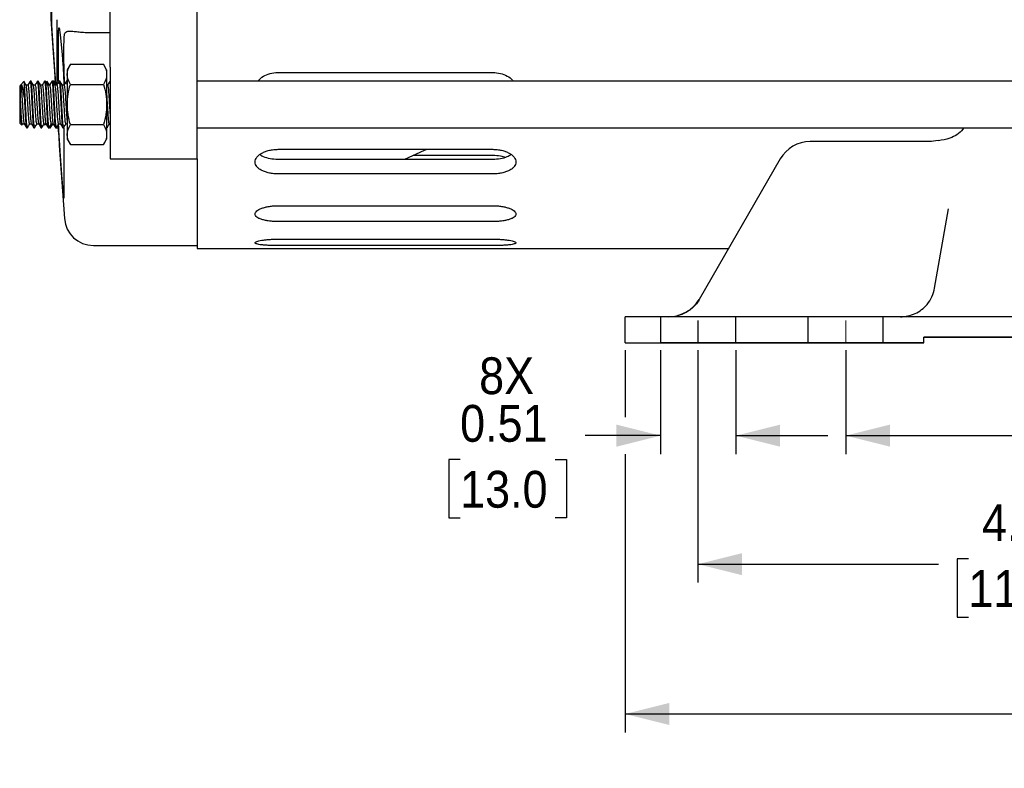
# Model space of a CAD drawing. Header units: inches. Extents: x 0.7 to 44, y 0 to 25.
# Tile 1 of 16: x 8.1 to 14.7, y 10.6 to 15.7. Entities that reach past the tile are written whole.
import ezdxf

# ---------------------------------------------------------------- set-up
doc = ezdxf.new("R2010")
doc.units = ezdxf.units.IN
doc.header["$MEASUREMENT"] = 0
for name, pattern in [('SLD-Center', [1.45, 0.7, -0.25, 0.25, -0.25]), ('SLD-Dashed', [0.45, 0.3, -0.15]), ('SLD-Solid', [0])]:
    doc.linetypes.add(name, pattern=pattern)
doc.layers.add('CENTER', color=40, linetype='SLD-Center')
doc.layers.add('HIDDEN', color=102, linetype='SLD-Dashed')
doc.layers.add('DIMENSIONS', color=140, linetype='SLD-Solid', lineweight=25)
doc.layers.add('SLD-0', color=7, linetype='SLD-Solid', lineweight=25)
doc.styles.add('SLDTEXTSTYLE0', font='GOTHIC.TTF', dxfattribs={"width": 0.913})
doc.dimstyles.new('SLDDIMSTYLE1', dxfattribs={"dimtxt": 0.25, "dimasz": 0.3, "dimexe": 0, "dimexo": 0.0625, "dimgap": 0.0625, "dimtad": 0, "dimtih": 1, "dimtoh": 1, "dimrnd": 1e-09, "dimzin": 4, "dimdsep": 46, "dimtxsty": 'SLDTEXTSTYLE0', "dimsah": 1, "dimcen": 0.09, "dimadec": 0, "dimazin": 1, "dimtfac": 1, "dimtofl": 0, "dimtmove": 0, "dimatfit": 3, "dimfxl": 0, "dimfrac": 2, "dimtolj": 1, "dimtzin": 12, "dimarcsym": 0})
doc.dimstyles.new('SLDDIMSTYLE2', dxfattribs={"dimtxt": 0.25, "dimasz": 0.3, "dimexe": 0, "dimexo": 0.0625, "dimgap": 0.0625, "dimtad": 0, "dimtih": 1, "dimtoh": 1, "dimrnd": 1e-09, "dimdsep": 46, "dimtxsty": 'SLDTEXTSTYLE0', "dimsah": 1, "dimcen": 0.09, "dimadec": 0, "dimazin": 2, "dimtfac": 1, "dimtmove": 0, "dimatfit": 0, "dimfxl": 0, "dimfrac": 2, "dimtolj": 1, "dimtzin": 12, "dimarcsym": 0})

# ---------------------------------------------------------------- blocks, each defined once
blk = doc.blocks.new('_D_1')
at = {"layer": 'DIMENSIONS'}
for p, q in [((13.6637, 13.4427), (13.6637, 12.7377)), ((18.1643, 13.4427), (18.1643, 12.7377)), ((13.6637, 12.8627), (15.2953, 12.8627)), ((15.4984, 12.8995), (15.4222, 12.8995)), ((15.4222, 12.8995), (15.4222, 12.5027)), ((16.3296, 12.8995), (16.4058, 12.8995)), ((16.4058, 12.8995), (16.4058, 12.5027)), ((18.1643, 12.8627), (16.5327, 12.8627)), ((15.4222, 12.5027), (15.4984, 12.5027)), ((16.4058, 12.5027), (16.3296, 12.5027))]:
    blk.add_line(p, q, dxfattribs=at)
for points in [[(13.6637, 12.8627), (13.9637, 12.7877), (13.9637, 12.9377)], [(18.1643, 12.8627), (17.8643, 12.9377), (17.8643, 12.7877)]]:
    blk.add_solid(points, dxfattribs=at)
at = {"layer": 'DIMENSIONS', "char_height": 0.25, "attachment_point": 1, "style": 'SLDTEXTSTYLE0'}
for s, insert in [('4.50', (15.5907, 13.2697)), ('114.3', (15.4984, 12.822))]:
    blk.add_mtext(s, dxfattribs=dict(at, insert=insert))
blk = doc.blocks.new('_D_2')
at = {"layer": 'DIMENSIONS'}
for p, q in [((12.6598, 13.4427), (12.6598, 11.8653)), ((17.1637, 13.4427), (17.1637, 12.9877)), ((17.1637, 12.7377), (17.1637, 11.8653)), ((12.6598, 11.9903), (14.293, 11.9903)), ((14.4961, 12.0271), (14.4199, 12.0271)), ((14.4199, 12.0271), (14.4199, 11.6302)), ((15.3274, 12.0271), (15.4035, 12.0271)), ((15.4035, 12.0271), (15.4035, 11.6302)), ((17.1637, 11.9903), (15.5304, 11.9903)), ((14.4199, 11.6302), (14.4961, 11.6302)), ((15.4035, 11.6302), (15.3274, 11.6302))]:
    blk.add_line(p, q, dxfattribs=at)
for points in [[(12.6598, 11.9903), (12.9598, 11.9153), (12.9598, 12.0653)], [(17.1637, 11.9903), (16.8637, 12.0653), (16.8637, 11.9153)]]:
    blk.add_solid(points, dxfattribs=at)
at = {"layer": 'DIMENSIONS', "char_height": 0.25, "attachment_point": 1, "style": 'SLDTEXTSTYLE0'}
for s, insert in [('4.50', (14.5885, 12.3972)), ('114.4', (14.4961, 11.9495))]:
    blk.add_mtext(s, dxfattribs=dict(at, insert=insert))
blk = doc.blocks.new('_D_3')
at = {"layer": 'DIMENSIONS'}
for p, q in [((12.4058, 13.4427), (12.4058, 12.7377)), ((12.9176, 13.4427), (12.9176, 12.7377)), ((12.4058, 12.8627), (11.8938, 12.8627)), ((12.9176, 12.8627), (13.5426, 12.8627)), ((11.0442, 12.7011), (10.9681, 12.7011)), ((10.9681, 12.7011), (10.9681, 12.3042)), ((11.6908, 12.7011), (11.7669, 12.7011)), ((11.7669, 12.7011), (11.7669, 12.3042)), ((10.9681, 12.3042), (11.0442, 12.3042)), ((11.7669, 12.3042), (11.6908, 12.3042))]:
    blk.add_line(p, q, dxfattribs=at)
for points in [[(12.4058, 12.8627), (12.1058, 12.9377), (12.1058, 12.7877)], [(12.9176, 12.8627), (13.2176, 12.7877), (13.2176, 12.9377)]]:
    blk.add_solid(points, dxfattribs=at)
at = {"layer": 'DIMENSIONS', "char_height": 0.25, "attachment_point": 1, "style": 'SLDTEXTSTYLE0'}
for s, insert in [('8X', (11.1736, 13.3945)), ('0.51', (11.0442, 13.0712)), ('13.0', (11.0442, 12.6236))]:
    blk.add_mtext(s, dxfattribs=dict(at, insert=insert))
blk = doc.blocks.new('_D_9')
at = {"layer": 'DIMENSIONS'}
for p, q in [((12.1657, 13.4427), (12.1657, 12.9877)), ((18.6617, 13.4427), (18.6617, 12.9877)), ((12.1657, 12.7377), (12.1657, 10.848)), ((18.6617, 12.7377), (18.6617, 10.848)), ((12.1657, 10.973), (14.795, 10.973)), ((14.9981, 11.0098), (14.9219, 11.0098)), ((14.9219, 11.0098), (14.9219, 10.6129)), ((15.8293, 11.0098), (15.9055, 11.0098)), ((15.9055, 11.0098), (15.9055, 10.6129)), ((18.6617, 10.973), (16.0324, 10.973)), ((14.9219, 10.6129), (14.9981, 10.6129)), ((15.9055, 10.6129), (15.8293, 10.6129))]:
    blk.add_line(p, q, dxfattribs=at)
for points in [[(12.1657, 10.973), (12.4657, 10.898), (12.4657, 11.048)], [(18.6617, 10.973), (18.3617, 11.048), (18.3617, 10.898)]]:
    blk.add_solid(points, dxfattribs=at)
at = {"layer": 'DIMENSIONS', "char_height": 0.25, "attachment_point": 1, "style": 'SLDTEXTSTYLE0'}
for s, insert in [('6.50', (15.0904, 11.3799)), ('165.0', (14.9981, 10.9322))]:
    blk.add_mtext(s, dxfattribs=dict(at, insert=insert))

msp = doc.modelspace()

# ---------------------------------------------------------------- linework, layer by layer
for p, q in [((8.2721, 15.6665), (8.2721, 16.0622)), ((8.6676, 15.3648), (8.6676, 15.8968)), ((9.2582, 15.3648), (9.2582, 15.7803)), ((8.3067, 15.6869), (8.3067, 15.2422)), ((8.3178, 15.2676), (8.3178, 15.5977)), ((8.3278, 15.5875), (8.3416, 15.4478)), ((8.5536, 15.5993), (8.6676, 15.5993)), ((8.2947, 15.3097), (8.2823, 15.485)), ((8.3974, 15.3841), (8.3763, 15.3475)), ((8.3974, 15.3841), (8.6229, 15.3841)), ((8.644, 15.3475), (8.6229, 15.3841)), ((8.3763, 15.3475), (8.3763, 15.3159)), ((8.3763, 15.3159), (8.3763, 15.1113)), ((8.644, 15.3475), (8.644, 15.3159)), ((8.644, 15.3159), (8.644, 15.1113)), ((8.6676, 15.3648), (8.6676, 14.7428)), ((9.2582, 14.7428), (9.2582, 15.3648)), ((9.8094, 15.329), (11.2661, 15.329)), ((8.0825, 15.2664), (8.0614, 15.2452)), ((8.085, 15.1562), (8.085, 15.2504)), ((8.1133, 15.2505), (8.1085, 15.2422)), ((8.1304, 15.2688), (8.1242, 15.2688)), ((8.1626, 15.2507), (8.1577, 15.2422)), ((8.1796, 15.2688), (8.1734, 15.2688)), ((8.2116, 15.2504), (8.2069, 15.2422)), ((8.2288, 15.2688), (8.2226, 15.2688)), ((8.2353, 15.2616), (8.24, 15.2664)), ((8.2609, 15.2505), (8.2561, 15.2422)), ((8.278, 15.2688), (8.2718, 15.2688)), ((8.2817, 15.2688), (8.2811, 15.2666)), ((8.2878, 15.2688), (8.2817, 15.2688)), ((8.2938, 15.259), (8.2883, 15.2685)), ((8.3272, 15.2688), (8.3211, 15.2688)), ((8.3763, 15.2688), (8.3702, 15.2688)), ((8.3974, 15.2477), (8.6229, 15.2477)), ((8.6676, 15.2688), (8.6655, 15.2688)), ((19.455, 15.2688), (9.2582, 15.2688)), ((8.0535, 15.2373), (8.0535, 14.9853)), ((8.0583, 15.2422), (8.0614, 15.2452)), ((8.0583, 15.1319), (8.0583, 15.2422)), ((8.0596, 15.2422), (8.0583, 15.2422)), ((8.0614, 15.2452), (8.0596, 15.2422)), ((8.1088, 15.2422), (8.0969, 15.2422)), ((8.158, 15.2422), (8.1461, 15.2422)), ((8.2072, 15.2422), (8.1953, 15.2422)), ((8.2565, 15.2422), (8.2445, 15.2422)), ((8.3057, 15.2422), (8.2937, 15.2422)), ((8.3549, 15.2422), (8.3429, 15.2422)), ((8.6502, 15.2422), (8.644, 15.2422)), ((8.3763, 15.1113), (8.3763, 14.9068)), ((8.644, 15.1113), (8.644, 14.9068)), ((8.0669, 14.9719), (8.0535, 14.9853)), ((8.068, 14.9732), (8.0723, 14.9805)), ((8.068, 14.9732), (8.0723, 14.9805)), ((8.0719, 14.9805), (8.0839, 14.9805)), ((8.0839, 14.9805), (8.0886, 14.9724)), ((8.1211, 14.9805), (8.1331, 14.9805)), ((8.1331, 14.9805), (8.1379, 14.9722)), ((8.1703, 14.9805), (8.1823, 14.9805)), ((8.1823, 14.9805), (8.1871, 14.9722)), ((8.2196, 14.9805), (8.2315, 14.9805)), ((8.2255, 14.9732), (8.2297, 14.9805)), ((8.2315, 14.9805), (8.2364, 14.972)), ((8.2688, 14.9805), (8.2807, 14.9805)), ((8.2807, 14.9805), (8.2854, 14.9724)), ((8.318, 14.9805), (8.3299, 14.9805)), ((8.3672, 14.9805), (8.3763, 14.9805)), ((8.6625, 14.9805), (8.6676, 14.9805)), ((8.0669, 14.9719), (8.0674, 14.9736)), ((8.0996, 14.9538), (8.1057, 14.9538)), ((8.1488, 14.9538), (8.155, 14.9538)), ((8.198, 14.9538), (8.2042, 14.9538)), ((8.2184, 14.9779), (8.2244, 14.9719)), ((8.2472, 14.9538), (8.2534, 14.9538)), ((8.2571, 14.9538), (8.2564, 14.956)), ((8.2571, 14.9538), (8.2632, 14.9538)), ((8.2596, 14.9641), (8.2578, 14.9547)), ((8.2964, 14.9538), (8.3026, 14.9538)), ((8.3067, 14.9543), (8.3063, 14.9538)), ((8.3063, 14.9538), (8.3124, 14.9538)), ((8.3457, 14.9538), (8.3518, 14.9538)), ((8.3532, 14.9532), (8.3532, 14.4797)), ((8.3974, 14.9749), (8.6229, 14.9749)), ((8.644, 14.9538), (8.6471, 14.9538)), ((9.2582, 14.9538), (19.455, 14.9538)), ((14.4663, 14.9538), (14.4574, 14.9426)), ((14.4611, 14.9475), (14.4579, 14.9433)), ((8.3763, 14.9068), (8.3763, 14.8751)), ((8.3763, 14.8751), (8.3974, 14.8386)), ((8.6229, 14.8386), (8.644, 14.8751)), ((8.644, 14.9068), (8.644, 14.8751)), ((14.2459, 14.8595), (13.422, 14.8595)), ((14.2913, 14.8663), (14.244, 14.8595)), ((8.3225, 14.8336), (8.3572, 14.3372)), ((8.3423, 14.6009), (8.3286, 14.7944)), ((8.3974, 14.8386), (8.6229, 14.8386)), ((9.8094, 14.8068), (11.2661, 14.8068)), ((8.6676, 14.7428), (9.2582, 14.7428)), ((9.2582, 14.7428), (9.2582, 14.1344)), ((9.8094, 14.7402), (11.2661, 14.7402)), ((10.7256, 14.7671), (11.2661, 14.7671)), ((13.2174, 14.7414), (12.6669, 13.7879)), ((11.2661, 14.6399), (9.8094, 14.6399)), ((9.8094, 14.4239), (11.2661, 14.4239)), ((14.267, 13.865), (14.3619, 14.403)), ((11.2661, 14.3162), (9.8094, 14.3162)), ((9.8094, 14.197), (11.2661, 14.197)), ((8.5536, 14.1541), (9.2582, 14.1541)), ((9.2582, 14.1344), (12.867, 14.1344)), ((11.2661, 14.1532), (9.8094, 14.1532)), ((12.6676, 13.7757), (12.6669, 13.7879)), ((12.1657, 13.4927), (12.1657, 13.6698)), ((12.4019, 13.6698), (12.1657, 13.6698)), ((18.4255, 13.6698), (12.4019, 13.6698)), ((14.1932, 13.4927), (14.1932, 13.532)), ((16.6342, 13.532), (14.1932, 13.532)), ((12.1657, 13.4927), (12.4019, 13.4927)), ((14.1932, 13.4927), (12.4019, 13.4927))]:
    msp.add_line(p, q)
at = {"color": 40, "linetype": 'SLD-Center', "lineweight": 18}
msp.add_line((13.6637, 13.6438), (13.6637, 13.4927), dxfattribs=at)
at = {"flags": 128}
msp.add_lwpolyline([(10.6683, 14.7402), (10.8036, 14.8004), (10.82, 14.8068)], dxfattribs=at)
for centre, radius, start, end in [((13.422, 14.6233), 0.2362, 90, 150), ((8.5536, 14.3509), 0.1969, 184, 270), ((12.4624, 13.906), 0.2362, 270, 330)]:
    msp.add_arc(centre, radius, start, end)
for points, knots in [([(8.2261, 16.3461), (8.2365, 16.1707), (8.2521, 15.9076), (8.2744, 15.5601), (8.287, 15.3664), (8.2939, 15.2622), (8.2953, 15.2422)], [0, 0, 0, 0, 0.471691, 0.70786, 0.943979, 1, 1, 1, 1]), ([(8.2823, 15.485), (8.2816, 15.4945), (8.2809, 15.5041), (8.2796, 15.5232), (8.279, 15.5329), (8.2778, 15.5519), (8.2772, 15.5612), (8.2761, 15.5792), (8.2756, 15.588), (8.2746, 15.6046), (8.2742, 15.6123), (8.2735, 15.6268), (8.2731, 15.6336), (8.2726, 15.6455), (8.2724, 15.6508), (8.2722, 15.6598), (8.2721, 15.6636), (8.2721, 15.6665)], [0, 0, 0, 0, 0.125, 0.125, 0.25, 0.25, 0.375, 0.375, 0.5, 0.5, 0.625, 0.625, 0.75, 0.75, 0.875, 0.875, 1, 1, 1, 1]), ([(8.3178, 15.5977), (8.3178, 15.6037), (8.3179, 15.609), (8.3181, 15.6181), (8.3183, 15.6219), (8.3188, 15.6278), (8.3191, 15.6299), (8.3198, 15.6325), (8.3203, 15.6329), (8.3212, 15.6319), (8.3217, 15.6306), (8.3228, 15.6263), (8.3233, 15.6232), (8.3245, 15.6156), (8.3252, 15.611), (8.3265, 15.6003), (8.3271, 15.5942), (8.3278, 15.5875)], [0, 0, 0, 0, 0.125, 0.125, 0.25, 0.25, 0.375, 0.375, 0.5, 0.5, 0.625, 0.625, 0.75, 0.75, 0.875, 0.875, 1, 1, 1, 1]), ([(8.3572, 15.2875), (8.356, 15.3215), (8.3551, 15.3535), (8.3541, 15.3987), (8.3539, 15.4133), (8.3536, 15.4415), (8.3535, 15.4549), (8.3535, 15.4927), (8.3538, 15.5151), (8.3551, 15.5537), (8.356, 15.5694), (8.3572, 15.5814)], [0, 0, 0, 0, 0.25, 0.25, 0.375, 0.375, 0.5, 0.5, 0.75, 0.75, 1, 1, 1, 1]), ([(8.3572, 15.5814), (8.3582, 15.5916), (8.361, 15.5989), (8.3712, 15.6056), (8.3756, 15.6071), (8.384, 15.6084), (8.3871, 15.6087), (8.394, 15.6089), (8.3978, 15.6089), (8.4103, 15.6085), (8.4198, 15.6077), (8.4414, 15.6057), (8.4538, 15.6045), (8.4799, 15.6022), (8.4939, 15.6012), (8.5233, 15.5997), (8.5383, 15.5993), (8.5536, 15.5993)], [0, 0, 0, 0, 0.25, 0.25, 0.375, 0.375, 0.4375, 0.4375, 0.5, 0.5, 0.625, 0.625, 0.75, 0.75, 0.875, 0.875, 1, 1, 1, 1]), ([(8.3416, 15.4478), (8.3428, 15.4344), (8.3453, 15.4076), (8.3478, 15.3677), (8.35, 15.3277), (8.3518, 15.2881), (8.3528, 15.2552), (8.3529, 15.2425), (8.353, 15.2422)], [0, 0, 0, 0, 0.23046, 0.460928, 0.534469, 0.763873, 0.993292, 1, 1, 1, 1]), ([(9.671, 15.2688), (9.6794, 15.2784), (9.6971, 15.2987), (9.7407, 15.3197), (9.7806, 15.3283), (9.8038, 15.3288), (9.8094, 15.329)], [0, 0, 0, 0, 0.278161, 0.589873, 0.901589, 1, 1, 1, 1]), ([(11.2661, 15.329), (11.2838, 15.3277), (11.3194, 15.3252), (11.3654, 15.3053), (11.3948, 15.2853), (11.4024, 15.2712), (11.4037, 15.2688)], [0, 0, 0, 0, 0.3118423, 0.6236783, 0.9356776, 1, 1, 1, 1]), ([(8.085, 15.1562), (8.084, 15.1635), (8.0831, 15.1704), (8.0814, 15.1837), (8.0805, 15.1901), (8.0787, 15.2021), (8.0778, 15.2077), (8.0759, 15.2178), (8.0749, 15.2223), (8.0729, 15.2303), (8.0718, 15.2338), (8.0697, 15.2395), (8.0686, 15.2417), (8.0665, 15.2449), (8.0655, 15.2459), (8.0634, 15.2465), (8.0624, 15.2462), (8.0614, 15.2452)], [0, 0, 0, 0, 0.125, 0.125, 0.25, 0.25, 0.375, 0.375, 0.5, 0.5, 0.625, 0.625, 0.75, 0.75, 0.875, 0.875, 1, 1, 1, 1]), ([(8.0972, 15.2416), (8.0946, 15.2461), (8.0894, 15.255), (8.0842, 15.264), (8.0816, 15.2685)], [0, 0, 0, 0, 0.4998841, 1, 1, 1, 1]), ([(8.0825, 15.2664), (8.0829, 15.2668), (8.0833, 15.2656), (8.0841, 15.2602), (8.0845, 15.256), (8.085, 15.2504)], [0, 0, 0, 0, 0.5, 0.5, 1, 1, 1, 1]), ([(8.1064, 14.9546), (8.1062, 14.9542), (8.1052, 14.9527), (8.1032, 14.96), (8.1004, 14.986), (8.0978, 15.0264), (8.0953, 15.0763), (8.0924, 15.1302), (8.0898, 15.1818), (8.0875, 15.2243), (8.0858, 15.2421), (8.085, 15.2504)], [0, 0, 0, 0, 0.032948, 0.156005, 0.27906, 0.402195, 0.525282, 0.648359, 0.771492, 0.894588, 1, 1, 1, 1]), ([(8.1236, 15.2683), (8.121, 15.2638), (8.116, 15.2551), (8.1109, 15.2464), (8.1085, 15.2422)], [0, 0, 0, 0, 0.515452, 1, 1, 1, 1]), ([(8.1242, 15.2674), (8.1243, 15.2679), (8.1254, 15.2705), (8.1273, 15.258), (8.1301, 15.23), (8.1326, 15.1871), (8.1352, 15.136), (8.1381, 15.0821), (8.1406, 15.0315), (8.1431, 14.9895), (8.146, 14.9631), (8.1478, 14.9516), (8.1487, 14.9544), (8.1488, 14.9547)], [0, 0, 0, 0, 0.020697, 0.12821, 0.235735, 0.343295, 0.450808, 0.558323, 0.665885, 0.773395, 0.880903, 0.988464, 1, 1, 1, 1]), ([(8.1556, 14.9545), (8.1554, 14.9542), (8.1543, 14.9527), (8.1524, 14.96), (8.1496, 14.986), (8.147, 15.0264), (8.1445, 15.0763), (8.1417, 15.1302), (8.139, 15.1819), (8.1366, 15.2258), (8.1338, 15.2565), (8.1317, 15.2679), (8.1306, 15.2686), (8.1304, 15.2688)], [0, 0, 0, 0, 0.0255, 0.13022, 0.234937, 0.339722, 0.444466, 0.549203, 0.653987, 0.758739, 0.863477, 0.968259, 1, 1, 1, 1]), ([(8.1464, 15.2416), (8.1438, 15.2461), (8.1386, 15.2551), (8.1334, 15.264), (8.1308, 15.2685)], [0, 0, 0, 0, 0.499839, 1, 1, 1, 1]), ([(8.1728, 15.2683), (8.1702, 15.2638), (8.1652, 15.2551), (8.1601, 15.2464), (8.1577, 15.2422)], [0, 0, 0, 0, 0.515236, 1, 1, 1, 1]), ([(8.1728, 15.267), (8.1735, 15.2675), (8.175, 15.2686), (8.1776, 15.2489), (8.1804, 15.2143), (8.1828, 15.1675), (8.1855, 15.1146), (8.1884, 15.0612), (8.1907, 15.0134), (8.1935, 14.9773), (8.196, 14.9562), (8.1974, 14.9558), (8.198, 14.9557)], [0, 0, 0, 0, 0.086984, 0.191776, 0.296605, 0.401431, 0.506223, 0.611047, 0.715878, 0.82067, 0.925488, 1, 1, 1, 1]), ([(8.2047, 14.9545), (8.2045, 14.9542), (8.2035, 14.9528), (8.2016, 14.9601), (8.1988, 14.986), (8.1962, 15.0264), (8.1937, 15.0763), (8.1909, 15.1302), (8.1882, 15.1819), (8.1858, 15.2258), (8.183, 15.2565), (8.1809, 15.2679), (8.1798, 15.2686), (8.1796, 15.2688)], [0, 0, 0, 0, 0.0236295, 0.1285497, 0.233468, 0.3384546, 0.4433999, 0.5483372, 0.6533227, 0.758276, 0.8632146, 0.9681978, 1, 1, 1, 1]), ([(8.1957, 15.2414), (8.1931, 15.2459), (8.1879, 15.2549), (8.1827, 15.2639), (8.1801, 15.2684)], [0, 0, 0, 0, 0.499859, 1, 1, 1, 1]), ([(8.222, 15.2683), (8.2194, 15.2638), (8.2144, 15.2551), (8.2093, 15.2464), (8.2069, 15.2422)], [0, 0, 0, 0, 0.515616, 1, 1, 1, 1]), ([(8.222, 15.2667), (8.2222, 15.2675), (8.2233, 15.2719), (8.2251, 15.2621), (8.228, 15.2372), (8.2306, 15.1967), (8.233, 15.1469), (8.2359, 15.093), (8.2386, 15.0413), (8.241, 14.997), (8.2438, 14.9676), (8.2457, 14.9535), (8.2466, 14.9549), (8.2466, 14.955)], [0, 0, 0, 0, 0.025266, 0.132678, 0.240085, 0.347547, 0.454967, 0.562378, 0.669838, 0.777266, 0.884678, 0.992136, 1, 1, 1, 1]), ([(8.254, 14.9546), (8.2538, 14.9542), (8.2528, 14.9527), (8.2508, 14.96), (8.248, 14.986), (8.2454, 15.0264), (8.2429, 15.0763), (8.2401, 15.1302), (8.2374, 15.1819), (8.235, 15.2258), (8.2322, 15.2565), (8.2301, 15.2679), (8.229, 15.2686), (8.2288, 15.2688)], [0, 0, 0, 0, 0.0273666, 0.1318852, 0.2364019, 0.3409868, 0.4455303, 0.550066, 0.6546496, 0.7592012, 0.8637382, 0.9683196, 1, 1, 1, 1]), ([(8.2449, 15.2415), (8.2423, 15.246), (8.2371, 15.255), (8.2319, 15.2639), (8.2293, 15.2684)], [0, 0, 0, 0, 0.49989, 1, 1, 1, 1]), ([(8.2382, 15.253), (8.2386, 15.2577), (8.2393, 15.265), (8.2398, 15.266), (8.24, 15.2664)], [0, 0, 0, 0, 0.6406081, 1, 1, 1, 1]), ([(8.2544, 15.2422), (8.2519, 15.2465), (8.2468, 15.2552), (8.2417, 15.264), (8.2391, 15.2685)], [0, 0, 0, 0, 0.488474, 1, 1, 1, 1]), ([(8.2712, 15.2683), (8.2686, 15.2638), (8.2636, 15.2551), (8.2586, 15.2464), (8.2561, 15.2422)], [0, 0, 0, 0, 0.5154827, 1, 1, 1, 1]), ([(8.2718, 15.2667), (8.2722, 15.2672), (8.2733, 15.2692), (8.2755, 15.2538), (8.2783, 15.2226), (8.2807, 15.1777), (8.2834, 15.1256), (8.2862, 15.0718), (8.2887, 15.0224), (8.2913, 14.9835), (8.2941, 14.9582), (8.2957, 14.9557), (8.2964, 14.9545)], [0, 0, 0, 0, 0.041538, 0.14903, 0.256549, 0.364085, 0.471578, 0.57909, 0.68663, 0.794123, 0.901627, 1, 1, 1, 1]), ([(8.3032, 14.9545), (8.303, 14.9542), (8.302, 14.9527), (8.3001, 14.96), (8.2972, 14.986), (8.2946, 15.0264), (8.2921, 15.0763), (8.2893, 15.1302), (8.2867, 15.1819), (8.2842, 15.2258), (8.2814, 15.2565), (8.2793, 15.2679), (8.2782, 15.2686), (8.278, 15.2688)], [0, 0, 0, 0, 0.026506, 0.131117, 0.235726, 0.340403, 0.445039, 0.549668, 0.654344, 0.758988, 0.863618, 0.968292, 1, 1, 1, 1]), ([(8.2941, 15.2416), (8.2914, 15.2461), (8.2862, 15.2551), (8.281, 15.264), (8.2784, 15.2685)], [0, 0, 0, 0, 0.49984, 1, 1, 1, 1]), ([(8.285, 15.2571), (8.2857, 15.2615), (8.2867, 15.2677), (8.2878, 15.2696), (8.2882, 15.2676), (8.2884, 15.2668)], [0, 0, 0, 0, 0.589999, 0.82321, 1, 1, 1, 1]), ([(8.2999, 15.2422), (8.2994, 15.2482), (8.2978, 15.2672), (8.296, 15.2925), (8.2947, 15.3097)], [0, 0, 0, 0, 0.317746, 1, 1, 1, 1]), ([(8.3205, 15.2683), (8.3179, 15.2638), (8.3128, 15.2551), (8.3078, 15.2464), (8.3053, 15.2422)], [0, 0, 0, 0, 0.515397, 1, 1, 1, 1]), ([(8.3205, 15.2681), (8.3205, 15.2682), (8.3214, 15.2726), (8.323, 15.2649), (8.3258, 15.2439), (8.3285, 15.2058), (8.3309, 15.1576), (8.3337, 15.1041), (8.3365, 15.0514), (8.3389, 15.0052), (8.3417, 14.972), (8.344, 14.9545), (8.3452, 14.9557), (8.3457, 14.9561)], [0, 0, 0, 0, 0.002598, 0.1073988, 0.2121838, 0.3170129, 0.4218209, 0.5266059, 0.6314317, 0.7362462, 0.8410309, 0.9458525, 1, 1, 1, 1]), ([(8.3524, 14.9544), (8.3522, 14.9542), (8.3512, 14.9528), (8.3493, 14.9601), (8.3464, 14.986), (8.3438, 15.0264), (8.3414, 15.0763), (8.3385, 15.1302), (8.3359, 15.1819), (8.3334, 15.2258), (8.3306, 15.2565), (8.3285, 15.2679), (8.3274, 15.2686), (8.3272, 15.2688)], [0, 0, 0, 0, 0.023302, 0.128257, 0.233211, 0.338233, 0.443213, 0.548186, 0.653206, 0.758195, 0.863169, 0.968187, 1, 1, 1, 1]), ([(8.3433, 15.2415), (8.3407, 15.246), (8.3355, 15.2549), (8.3303, 15.2639), (8.3277, 15.2684)], [0, 0, 0, 0, 0.4998597, 1, 1, 1, 1]), ([(8.3697, 15.2683), (8.3671, 15.2638), (8.362, 15.2551), (8.357, 15.2464), (8.3545, 15.2422)], [0, 0, 0, 0, 0.515723, 1, 1, 1, 1]), ([(8.3607, 15.2529), (8.3598, 15.2571), (8.3574, 15.2688), (8.3573, 15.2803), (8.3572, 15.2875)], [0, 0, 0, 0, 0.364123, 1, 1, 1, 1]), ([(8.3702, 15.2675), (8.3704, 15.2679), (8.3714, 15.2706), (8.3733, 15.2573), (8.3753, 15.241), (8.3762, 15.2259), (8.3763, 15.2248)], [0, 0, 0, 0, 0.080609, 0.523893, 0.967218, 1, 1, 1, 1]), ([(8.665, 15.2683), (8.6624, 15.2638), (8.6573, 15.2551), (8.6523, 15.2464), (8.6498, 15.2422)], [0, 0, 0, 0, 0.5154517, 1, 1, 1, 1]), ([(8.6649, 15.2669), (8.6656, 15.2684), (8.6664, 15.2703), (8.6674, 15.263), (8.6676, 15.2614)], [0, 0, 0, 0, 0.770492, 1, 1, 1, 1]), ([(8.0596, 15.2422), (8.0605, 15.2407), (8.0621, 15.2378), (8.065, 15.2152), (8.0676, 15.1819), (8.0701, 15.1403), (8.0729, 15.0955), (8.0756, 15.0526), (8.078, 15.0161), (8.0808, 14.9909), (8.0827, 14.9819), (8.0835, 14.9811), (8.0835, 14.9811)], [0, 0, 0, 0, 0.11104, 0.222091, 0.333224, 0.444292, 0.555349, 0.666479, 0.77756, 0.888619, 0.999746, 1, 1, 1, 1]), ([(8.1211, 14.9805), (8.1203, 14.9819), (8.1186, 14.9848), (8.1157, 15.0075), (8.1131, 15.0408), (8.1107, 15.0823), (8.1078, 15.1271), (8.1052, 15.1701), (8.1027, 15.2066), (8.0999, 15.2317), (8.0981, 15.2408), (8.0972, 15.2415), (8.0972, 15.2415)], [0, 0, 0, 0, 0.1109272, 0.221865, 0.3328839, 0.4438393, 0.5547828, 0.6657999, 0.7767674, 0.8877129, 0.9987267, 1, 1, 1, 1]), ([(8.1088, 15.2422), (8.1097, 15.2407), (8.1114, 15.2378), (8.1142, 15.2152), (8.1168, 15.1819), (8.1193, 15.1403), (8.1221, 15.0955), (8.1248, 15.0526), (8.1272, 15.0161), (8.13, 14.9909), (8.1319, 14.9819), (8.1327, 14.9811), (8.1327, 14.9811)], [0, 0, 0, 0, 0.111013, 0.222036, 0.33314, 0.444181, 0.55521, 0.666313, 0.777366, 0.888397, 0.999496, 1, 1, 1, 1]), ([(8.1703, 14.9805), (8.1695, 14.9819), (8.1678, 14.9848), (8.165, 15.0075), (8.1624, 15.0408), (8.1599, 15.0823), (8.157, 15.1271), (8.1544, 15.1701), (8.1519, 15.2066), (8.1491, 15.2318), (8.1473, 15.2408), (8.1464, 15.2415), (8.1464, 15.2415)], [0, 0, 0, 0, 0.1108897, 0.2217899, 0.3327713, 0.4436891, 0.554595, 0.6655745, 0.7765045, 0.8874124, 0.9983886, 1, 1, 1, 1]), ([(8.158, 15.2422), (8.1589, 15.2407), (8.1606, 15.2378), (8.1634, 15.2152), (8.166, 15.1819), (8.1685, 15.1403), (8.1713, 15.0955), (8.174, 15.0526), (8.1764, 15.0161), (8.1793, 14.9909), (8.1811, 14.9819), (8.1819, 14.9811), (8.1819, 14.9811)], [0, 0, 0, 0, 0.111006, 0.222022, 0.333119, 0.444153, 0.555175, 0.666271, 0.777317, 0.888341, 0.999433, 1, 1, 1, 1]), ([(8.2196, 14.9805), (8.2187, 14.9819), (8.217, 14.9848), (8.2142, 15.0075), (8.2116, 15.0408), (8.2091, 15.0824), (8.2062, 15.1271), (8.2036, 15.1702), (8.2012, 15.2063), (8.1983, 15.2327), (8.1966, 15.2385), (8.1957, 15.2414)], [0, 0, 0, 0, 0.111173, 0.222356, 0.333621, 0.444822, 0.556012, 0.667275, 0.778488, 0.889679, 1, 1, 1, 1]), ([(8.2072, 15.2422), (8.2081, 15.2407), (8.2098, 15.2378), (8.2126, 15.2152), (8.2152, 15.1819), (8.2177, 15.1403), (8.2206, 15.0955), (8.2232, 15.0526), (8.2256, 15.0161), (8.2285, 14.9909), (8.2303, 14.9819), (8.2311, 14.9811), (8.2311, 14.9811)], [0, 0, 0, 0, 0.110983, 0.221976, 0.33305, 0.444061, 0.55506, 0.666133, 0.777156, 0.888157, 0.999226, 1, 1, 1, 1]), ([(8.2688, 14.9805), (8.2679, 14.9819), (8.2662, 14.9848), (8.2634, 15.0075), (8.2608, 15.0408), (8.2583, 15.0823), (8.2555, 15.1271), (8.2528, 15.1701), (8.2504, 15.2066), (8.2475, 15.2317), (8.2457, 15.2408), (8.2449, 15.2415), (8.2449, 15.2415)], [0, 0, 0, 0, 0.11098, 0.22197, 0.333041, 0.444049, 0.555045, 0.666115, 0.777135, 0.888133, 0.999199, 1, 1, 1, 1]), ([(8.2565, 15.2422), (8.2573, 15.2407), (8.259, 15.2378), (8.2618, 15.2152), (8.2644, 15.1819), (8.2669, 15.1403), (8.2698, 15.0955), (8.2724, 15.0526), (8.2749, 15.0161), (8.2777, 14.9909), (8.2795, 14.9819), (8.2803, 14.9811), (8.2803, 14.9811)], [0, 0, 0, 0, 0.111035, 0.222081, 0.333208, 0.444271, 0.555323, 0.666448, 0.777523, 0.888577, 0.999699, 1, 1, 1, 1]), ([(8.318, 14.9805), (8.3171, 14.9819), (8.3154, 14.9848), (8.3126, 15.0075), (8.31, 15.0408), (8.3075, 15.0823), (8.3047, 15.1271), (8.302, 15.1701), (8.2996, 15.2066), (8.2968, 15.2318), (8.2949, 15.2408), (8.2941, 15.2415), (8.2941, 15.2416)], [0, 0, 0, 0, 0.110867, 0.221745, 0.332704, 0.4436, 0.554483, 0.665441, 0.776348, 0.887234, 0.998188, 1, 1, 1, 1]), ([(8.3057, 15.2422), (8.3065, 15.2407), (8.3082, 15.2378), (8.3111, 15.2152), (8.3137, 15.1819), (8.3161, 15.1403), (8.319, 15.0955), (8.3216, 15.0526), (8.3241, 15.0161), (8.3269, 14.9909), (8.3287, 14.9819), (8.3296, 14.9811), (8.3296, 14.9811)], [0, 0, 0, 0, 0.111004, 0.222018, 0.333113, 0.444145, 0.555165, 0.666259, 0.777303, 0.888325, 0.999415, 1, 1, 1, 1]), ([(8.3672, 14.9805), (8.3663, 14.9819), (8.3647, 14.9848), (8.3618, 15.0075), (8.3592, 15.0408), (8.3567, 15.0824), (8.3539, 15.1271), (8.3512, 15.1702), (8.3488, 15.2063), (8.346, 15.2327), (8.3442, 15.2385), (8.3433, 15.2415)], [0, 0, 0, 0, 0.111134, 0.222279, 0.333505, 0.444667, 0.555818, 0.667042, 0.778216, 0.889369, 1, 1, 1, 1]), ([(8.3549, 15.2422), (8.3557, 15.2407), (8.3574, 15.2378), (8.3603, 15.2152), (8.3629, 15.1819), (8.3653, 15.1403), (8.3682, 15.0956), (8.3708, 15.0523), (8.3733, 15.0171), (8.3753, 14.9963), (8.3762, 14.9922), (8.3763, 14.992)], [0, 0, 0, 0, 0.123776, 0.247565, 0.371443, 0.495251, 0.619046, 0.742922, 0.866744, 0.990541, 1, 1, 1, 1]), ([(8.6625, 14.9805), (8.6616, 14.9819), (8.6599, 14.9848), (8.6571, 15.0075), (8.6545, 15.0408), (8.652, 15.0824), (8.6492, 15.127), (8.6465, 15.1706), (8.6448, 15.1933), (8.644, 15.2047)], [0, 0, 0, 0, 0.142814, 0.285641, 0.428573, 0.571423, 0.714258, 0.857188, 1, 1, 1, 1]), ([(8.6502, 15.2422), (8.651, 15.2407), (8.6527, 15.2378), (8.6555, 15.2152), (8.6581, 15.1819), (8.6606, 15.1402), (8.6635, 15.0958), (8.6658, 15.0573), (8.6671, 15.0388), (8.6676, 15.0318)], [0, 0, 0, 0, 0.151197, 0.302409, 0.453731, 0.604967, 0.756187, 0.907506, 1, 1, 1, 1]), ([(8.0583, 15.1319), (8.0587, 15.1223), (8.0591, 15.1126), (8.0598, 15.0932), (8.0602, 15.0834), (8.061, 15.0646), (8.0613, 15.0555), (8.062, 15.0379), (8.0623, 15.0298), (8.063, 15.0147), (8.0634, 15.0077), (8.0641, 14.9956), (8.0645, 14.9904), (8.0656, 14.9773), (8.0663, 14.9725), (8.0669, 14.9719)], [0, 0, 0, 0, 0.125, 0.125, 0.25, 0.25, 0.375, 0.375, 0.5, 0.5, 0.625, 0.625, 0.75, 0.75, 1, 1, 1, 1]), ([(8.0719, 14.9805), (8.0709, 14.9805), (8.0698, 14.9844), (8.0674, 15.0004), (8.0662, 15.0124), (8.0648, 15.0303), (8.0645, 15.034), (8.064, 15.0415), (8.0637, 15.0454), (8.063, 15.0573), (8.0625, 15.066), (8.0607, 15.0932), (8.0595, 15.1131), (8.0583, 15.1319)], [0, 0, 0, 0, 0.25, 0.25, 0.5, 0.5, 0.5625, 0.5625, 0.625, 0.625, 0.75, 0.75, 1, 1, 1, 1]), ([(8.085, 15.1562), (8.0859, 15.1387), (8.0877, 15.1037), (8.0905, 15.0508), (8.0928, 15.0048), (8.0956, 14.9717), (8.0979, 14.9544), (8.0992, 14.9557), (8.0996, 14.9561)], [0, 0, 0, 0, 0.181638, 0.363277, 0.544902, 0.726478, 0.908117, 1, 1, 1, 1]), ([(8.0834, 14.9813), (8.086, 14.9768), (8.0912, 14.9678), (8.0964, 14.9589), (8.099, 14.9544)], [0, 0, 0, 0, 0.499854, 1, 1, 1, 1]), ([(8.1063, 14.9543), (8.1089, 14.9588), (8.114, 14.9675), (8.119, 14.9763), (8.1215, 14.9805)], [0, 0, 0, 0, 0.514453, 1, 1, 1, 1]), ([(8.1326, 14.9813), (8.1352, 14.9768), (8.1404, 14.9678), (8.1456, 14.9589), (8.1482, 14.9544)], [0, 0, 0, 0, 0.499856, 1, 1, 1, 1]), ([(8.1555, 14.9542), (8.1581, 14.9587), (8.1631, 14.9675), (8.1682, 14.9762), (8.1707, 14.9805)], [0, 0, 0, 0, 0.511832, 1, 1, 1, 1]), ([(8.1818, 14.9813), (8.1844, 14.9768), (8.1896, 14.9678), (8.1948, 14.9589), (8.1974, 14.9544)], [0, 0, 0, 0, 0.4998555, 1, 1, 1, 1]), ([(8.2046, 14.9541), (8.2072, 14.9586), (8.2123, 14.9674), (8.2174, 14.9762), (8.2199, 14.9805)], [0, 0, 0, 0, 0.5111, 1, 1, 1, 1]), ([(8.2244, 14.9719), (8.225, 14.9717), (8.2255, 14.9715), (8.2262, 14.9798), (8.2262, 14.9805)], [0, 0, 0, 0, 0.910943, 1, 1, 1, 1]), ([(8.231, 14.9813), (8.2336, 14.9768), (8.2388, 14.9678), (8.244, 14.9588), (8.2466, 14.9544)], [0, 0, 0, 0, 0.499855, 1, 1, 1, 1]), ([(8.2539, 14.9543), (8.2565, 14.9588), (8.2616, 14.9675), (8.2667, 14.9762), (8.2691, 14.9805)], [0, 0, 0, 0, 0.51391, 1, 1, 1, 1]), ([(8.2638, 14.9543), (8.2664, 14.9588), (8.2714, 14.9675), (8.2765, 14.9763), (8.279, 14.9805)], [0, 0, 0, 0, 0.514453, 1, 1, 1, 1]), ([(8.2802, 14.9813), (8.2828, 14.9768), (8.2881, 14.9678), (8.2933, 14.9589), (8.2959, 14.9544)], [0, 0, 0, 0, 0.4998545, 1, 1, 1, 1]), ([(8.3031, 14.9543), (8.3057, 14.9587), (8.3108, 14.9675), (8.3159, 14.9762), (8.3183, 14.9805)], [0, 0, 0, 0, 0.512562, 1, 1, 1, 1]), ([(8.3295, 14.9813), (8.3321, 14.9768), (8.3373, 14.9678), (8.3425, 14.9589), (8.3451, 14.9544)], [0, 0, 0, 0, 0.499856, 1, 1, 1, 1]), ([(8.3523, 14.9541), (8.3549, 14.9586), (8.3599, 14.9674), (8.365, 14.9762), (8.3675, 14.9805)], [0, 0, 0, 0, 0.510829, 1, 1, 1, 1]), ([(8.6475, 14.9541), (8.6501, 14.9586), (8.6552, 14.9674), (8.6603, 14.9762), (8.6628, 14.9805)], [0, 0, 0, 0, 0.510398, 1, 1, 1, 1]), ([(8.2639, 14.9563), (8.2645, 14.9573), (8.2656, 14.9591), (8.2669, 14.9719), (8.2674, 14.9775)], [0, 0, 0, 0, 0.558638, 1, 1, 1, 1]), ([(8.3131, 14.9744), (8.3149, 14.9471), (8.3178, 14.904), (8.3209, 14.8573), (8.3225, 14.8342), (8.323, 14.8263), (8.3227, 14.8313), (8.3225, 14.8336)], [0, 0, 0, 0, 0.370072, 0.583352, 0.764031, 0.891938, 1, 1, 1, 1]), ([(8.3286, 14.7944), (8.3279, 14.8042), (8.3272, 14.8142), (8.3258, 14.8342), (8.3251, 14.844), (8.3238, 14.8635), (8.3232, 14.8731), (8.322, 14.8915), (8.3215, 14.9003), (8.3205, 14.9169), (8.32, 14.9248), (8.3193, 14.939), (8.3189, 14.9454), (8.3184, 14.9567), (8.3182, 14.9616), (8.3179, 14.9695), (8.3178, 14.9726), (8.3178, 14.9748)], [0, 0, 0, 0, 0.125, 0.125, 0.25, 0.25, 0.375, 0.375, 0.5, 0.5, 0.625, 0.625, 0.75, 0.75, 0.875, 0.875, 1, 1, 1, 1]), ([(8.6476, 14.9544), (8.6474, 14.9542), (8.6464, 14.9529), (8.6453, 14.9552), (8.6442, 14.9657), (8.644, 14.9673)], [0, 0, 0, 0, 0.155814, 0.872317, 1, 1, 1, 1]), ([(14.4577, 14.9431), (14.4461, 14.93), (14.4245, 14.9056), (14.3616, 14.8772), (14.3181, 14.8692), (14.2921, 14.8644)], [0, 0, 0, 0, 0.318889, 0.59326, 1, 1, 1, 1]), ([(9.8094, 14.6399), (9.799, 14.6399), (9.7887, 14.6404), (9.7686, 14.6424), (9.7586, 14.6439), (9.7395, 14.6479), (9.7305, 14.6503), (9.7134, 14.656), (9.7053, 14.6593), (9.6907, 14.6667), (9.6842, 14.6707), (9.6727, 14.6795), (9.6678, 14.6842), (9.66, 14.694), (9.6569, 14.6991), (9.6529, 14.7098), (9.6519, 14.7152), (9.6519, 14.726), (9.6529, 14.7316), (9.6569, 14.7424), (9.6599, 14.7477), (9.6678, 14.7581), (9.6727, 14.7631), (9.6841, 14.7725), (9.6906, 14.7769), (9.7053, 14.7851), (9.7132, 14.7887), (9.7303, 14.7951), (9.7395, 14.7978), (9.7586, 14.8023), (9.7684, 14.804), (9.7885, 14.8062), (9.799, 14.8068), (9.8094, 14.8068)], [0, 0, 0, 0, 0.0625, 0.0625, 0.125, 0.125, 0.1875, 0.1875, 0.25, 0.25, 0.3125, 0.3125, 0.375, 0.375, 0.4375, 0.4375, 0.5, 0.5, 0.5625, 0.5625, 0.625, 0.625, 0.6875, 0.6875, 0.75, 0.75, 0.8125, 0.8125, 0.875, 0.875, 0.9375, 0.9375, 1, 1, 1, 1]), ([(11.2661, 14.8068), (11.2765, 14.8068), (11.2867, 14.8063), (11.3068, 14.804), (11.3168, 14.8023), (11.3359, 14.7979), (11.3449, 14.7951), (11.362, 14.7888), (11.3702, 14.7851), (11.3847, 14.777), (11.3912, 14.7726), (11.4027, 14.7632), (11.4076, 14.7582), (11.4155, 14.7479), (11.4185, 14.7425), (11.4225, 14.7316), (11.4235, 14.7262), (11.4235, 14.7153), (11.4225, 14.7098), (11.4185, 14.6992), (11.4155, 14.6941), (11.4077, 14.6843), (11.4027, 14.6795), (11.3913, 14.6708), (11.3848, 14.6668), (11.3702, 14.6593), (11.3622, 14.656), (11.3451, 14.6503), (11.3359, 14.6479), (11.3169, 14.6439), (11.307, 14.6424), (11.2869, 14.6404), (11.2765, 14.6399), (11.2661, 14.6399)], [0, 0, 0, 0, 0.0625, 0.0625, 0.125, 0.125, 0.1875, 0.1875, 0.25, 0.25, 0.3125, 0.3125, 0.375, 0.375, 0.4375, 0.4375, 0.5, 0.5, 0.5625, 0.5625, 0.625, 0.625, 0.6875, 0.6875, 0.75, 0.75, 0.8125, 0.8125, 0.875, 0.875, 0.9375, 0.9375, 1, 1, 1, 1]), ([(9.6861, 14.7718), (9.69, 14.7687), (9.7036, 14.7581), (9.741, 14.7466), (9.7806, 14.7406), (9.8038, 14.7403), (9.8094, 14.7402)], [0, 0, 0, 0, 0.148064, 0.515932, 0.883805, 1, 1, 1, 1]), ([(11.2661, 14.7402), (11.2837, 14.7411), (11.3189, 14.7429), (11.3629, 14.7546), (11.3818, 14.7667), (11.3898, 14.7718)], [0, 0, 0, 0, 0.367419, 0.734831, 1, 1, 1, 1]), ([(11.2661, 14.7671), (11.284, 14.7665), (11.3146, 14.7653), (11.3402, 14.757), (11.3508, 14.7536)], [0, 0, 0, 0, 0.586049, 1, 1, 1, 1]), ([(8.3532, 14.4797), (8.3532, 14.4774), (8.3531, 14.4763), (8.3528, 14.4759), (8.3526, 14.4767), (8.3521, 14.4805), (8.3518, 14.4833), (8.351, 14.491), (8.3505, 14.4958), (8.3495, 14.507), (8.349, 14.5134), (8.3478, 14.528), (8.3472, 14.5359), (8.3459, 14.5528), (8.3452, 14.5619), (8.3438, 14.581), (8.3431, 14.5908), (8.3423, 14.6009)], [0, 0, 0, 0, 0.125, 0.125, 0.25, 0.25, 0.375, 0.375, 0.5, 0.5, 0.625, 0.625, 0.75, 0.75, 0.875, 0.875, 1, 1, 1, 1]), ([(9.8094, 14.3162), (9.799, 14.3162), (9.7887, 14.3165), (9.7686, 14.3178), (9.7586, 14.3187), (9.7395, 14.3211), (9.7305, 14.3226), (9.7134, 14.3261), (9.7053, 14.3282), (9.6907, 14.3328), (9.6842, 14.3353), (9.6727, 14.3408), (9.6678, 14.3438), (9.66, 14.35), (9.6569, 14.3533), (9.6529, 14.3601), (9.6519, 14.3635), (9.6519, 14.3705), (9.6529, 14.3741), (9.6569, 14.3812), (9.6599, 14.3847), (9.6678, 14.3915), (9.6727, 14.3948), (9.6841, 14.401), (9.6906, 14.4039), (9.7053, 14.4093), (9.7132, 14.4118), (9.7303, 14.416), (9.7395, 14.4179), (9.7586, 14.4209), (9.7684, 14.422), (9.7885, 14.4235), (9.799, 14.4239), (9.8094, 14.4239)], [0, 0, 0, 0, 0.0625, 0.0625, 0.125, 0.125, 0.1875, 0.1875, 0.25, 0.25, 0.3125, 0.3125, 0.375, 0.375, 0.4375, 0.4375, 0.5, 0.5, 0.5625, 0.5625, 0.625, 0.625, 0.6875, 0.6875, 0.75, 0.75, 0.8125, 0.8125, 0.875, 0.875, 0.9375, 0.9375, 1, 1, 1, 1]), ([(11.2661, 14.4239), (11.2765, 14.4239), (11.2867, 14.4236), (11.3068, 14.422), (11.3168, 14.4209), (11.3359, 14.4179), (11.3449, 14.4161), (11.362, 14.4118), (11.3702, 14.4093), (11.3847, 14.404), (11.3912, 14.4011), (11.4027, 14.3948), (11.4076, 14.3915), (11.4155, 14.3848), (11.4185, 14.3813), (11.4225, 14.3741), (11.4235, 14.3706), (11.4235, 14.3636), (11.4225, 14.3601), (11.4185, 14.3533), (11.4155, 14.3501), (11.4077, 14.3438), (11.4027, 14.3408), (11.3913, 14.3354), (11.3848, 14.3328), (11.3702, 14.3282), (11.3622, 14.3262), (11.3451, 14.3226), (11.3359, 14.3211), (11.3169, 14.3187), (11.307, 14.3178), (11.2869, 14.3165), (11.2765, 14.3162), (11.2661, 14.3162)], [0, 0, 0, 0, 0.0625, 0.0625, 0.125, 0.125, 0.1875, 0.1875, 0.25, 0.25, 0.3125, 0.3125, 0.375, 0.375, 0.4375, 0.4375, 0.5, 0.5, 0.5625, 0.5625, 0.625, 0.625, 0.6875, 0.6875, 0.75, 0.75, 0.8125, 0.8125, 0.875, 0.875, 0.9375, 0.9375, 1, 1, 1, 1]), ([(9.8094, 14.1532), (9.799, 14.1532), (9.7887, 14.1533), (9.7686, 14.1537), (9.7586, 14.154), (9.7395, 14.1548), (9.7305, 14.1553), (9.7134, 14.1565), (9.7053, 14.1572), (9.6907, 14.1588), (9.6842, 14.1597), (9.6727, 14.1617), (9.6678, 14.1628), (9.66, 14.1652), (9.6569, 14.1664), (9.6529, 14.1691), (9.6519, 14.1705), (9.6519, 14.1733), (9.6529, 14.1748), (9.6569, 14.1778), (9.6599, 14.1793), (9.6678, 14.1822), (9.6727, 14.1837), (9.6841, 14.1865), (9.6906, 14.1878), (9.7053, 14.1902), (9.7132, 14.1914), (9.7303, 14.1933), (9.7395, 14.1942), (9.7586, 14.1956), (9.7684, 14.1961), (9.7885, 14.1968), (9.799, 14.197), (9.8094, 14.197)], [0, 0, 0, 0, 0.0625, 0.0625, 0.125, 0.125, 0.1875, 0.1875, 0.25, 0.25, 0.3125, 0.3125, 0.375, 0.375, 0.4375, 0.4375, 0.5, 0.5, 0.5625, 0.5625, 0.625, 0.625, 0.6875, 0.6875, 0.75, 0.75, 0.8125, 0.8125, 0.875, 0.875, 0.9375, 0.9375, 1, 1, 1, 1]), ([(11.2661, 14.197), (11.2765, 14.197), (11.2867, 14.1968), (11.3068, 14.1961), (11.3168, 14.1956), (11.3359, 14.1942), (11.3449, 14.1933), (11.362, 14.1914), (11.3702, 14.1902), (11.3847, 14.1878), (11.3912, 14.1865), (11.4027, 14.1837), (11.4076, 14.1823), (11.4155, 14.1793), (11.4185, 14.1778), (11.4225, 14.1748), (11.4235, 14.1734), (11.4235, 14.1705), (11.4225, 14.1691), (11.4185, 14.1665), (11.4155, 14.1652), (11.4077, 14.1628), (11.4027, 14.1617), (11.3913, 14.1597), (11.3848, 14.1588), (11.3702, 14.1572), (11.3622, 14.1565), (11.3451, 14.1553), (11.3359, 14.1548), (11.3169, 14.154), (11.307, 14.1537), (11.2869, 14.1533), (11.2765, 14.1532), (11.2661, 14.1532)], [0, 0, 0, 0, 0.0625, 0.0625, 0.125, 0.125, 0.1875, 0.1875, 0.25, 0.25, 0.3125, 0.3125, 0.375, 0.375, 0.4375, 0.4375, 0.5, 0.5, 0.5625, 0.5625, 0.625, 0.625, 0.6875, 0.6875, 0.75, 0.75, 0.8125, 0.8125, 0.875, 0.875, 0.9375, 0.9375, 1, 1, 1, 1]), ([(12.663, 13.7745), (12.6443, 13.753), (12.605, 13.7076), (12.5508, 13.6879), (12.5222, 13.6775)], [0, 0, 0, 0, 0.473253, 1, 1, 1, 1]), ([(14.0344, 13.6698), (14.0687, 13.6698), (14.1031, 13.6774), (14.1653, 13.7065), (14.1933, 13.7279), (14.2153, 13.7542)], [0, 0, 0, 0, 0.5, 0.5, 1, 1, 1, 1])]:
    msp.add_open_spline(points, degree=3, knots=knots)
for points in [[(8.3763, 15.3159), (8.3763, 15.3392), (8.3845, 15.3618), (8.3974, 15.3841)], [(8.6229, 15.3841), (8.6358, 15.3618), (8.644, 15.3392), (8.644, 15.3159)], [(8.3974, 15.2477), (8.3845, 15.27), (8.3763, 15.2926), (8.3763, 15.3159)], [(8.644, 15.3159), (8.644, 15.2926), (8.6358, 15.27), (8.6229, 15.2477)], [(8.24, 15.2664), (8.2405, 15.2669), (8.2411, 15.2645), (8.2417, 15.259)], [(8.3763, 15.1113), (8.3763, 15.1579), (8.3845, 15.2032), (8.3974, 15.2477)], [(8.6229, 15.2477), (8.6358, 15.2032), (8.644, 15.1579), (8.644, 15.1113)], [(8.3974, 14.9749), (8.3845, 15.0195), (8.3763, 15.0648), (8.3763, 15.1113)], [(8.644, 15.1113), (8.644, 15.0648), (8.6358, 15.0195), (8.6229, 14.9749)], [(8.3763, 14.9068), (8.3763, 14.93), (8.3845, 14.9527), (8.3974, 14.9749)], [(8.6229, 14.9749), (8.6358, 14.9527), (8.644, 14.93), (8.644, 14.9068)], [(8.3974, 14.8386), (8.3845, 14.8608), (8.3763, 14.8835), (8.3763, 14.9068)], [(8.644, 14.9068), (8.644, 14.8835), (8.6358, 14.8608), (8.6229, 14.8386)], [(14.2153, 13.7542), (14.2418, 13.7858), (14.2598, 13.8244), (14.267, 13.865)]]:
    msp.add_open_spline(points, degree=3)
at = {"layer": 'CENTER'}
msp.add_line((12.6598, 13.6438), (12.6598, 13.4927), dxfattribs=at)
at = {"layer": 'HIDDEN'}
for p, q in [((12.4058, 13.6698), (12.4058, 13.4927)), ((12.9176, 13.4927), (12.9176, 13.6698)), ((13.4058, 13.6698), (13.4058, 13.4927)), ((13.9176, 13.4927), (13.9176, 13.6698))]:
    msp.add_line(p, q, dxfattribs=at)
at = {"layer": 'SLD-0'}
for p, q in [((18.4255, 13.6698), (12.4019, 13.6698)), ((14.1932, 13.4927), (14.1932, 13.532)), ((14.1932, 13.532), (16.6342, 13.532)), ((12.4019, 13.4927), (14.1932, 13.4927))]:
    msp.add_line(p, q, dxfattribs=at)

# ---------------------------------------------------------------- dimensions: what is measured, and where the dimension line sits
at = {"layer": 'DIMENSIONS'}
dim = msp.add_linear_dim(base=(12.4058, 12.8627), p1=(12.9176, 13.4927), p2=(12.4058, 13.4927), text='8X\\P<>', dimstyle='SLDDIMSTYLE2', dxfattribs=at)
dim.commit()
dim.dimension.update_dxf_attribs({"geometry": '_D_3', "text_midpoint": (11.3675, 12.8627), "dimtype": 160})
for base, p1, p2, picture, middle in [((18.6617, 10.973), (12.1657, 13.4927), (18.6617, 13.4927), '_D_9', (15.4137, 10.973)), ((13.6637, 12.8627), (18.1643, 13.4927), (13.6637, 13.4927), '_D_1', (15.914, 12.8627))]:
    dim = msp.add_linear_dim(base=base, p1=p1, p2=p2, dimstyle='SLDDIMSTYLE1', dxfattribs=at)
    dim.commit()
    dim.dimension.update_dxf_attribs({"geometry": picture, "text_midpoint": middle, "dimtype": 160})
dim = msp.add_linear_dim(base=(12.6598, 11.9903), p1=(17.1637, 13.4927), p2=(12.6598, 13.4927), angle=0, dimstyle='SLDDIMSTYLE1', dxfattribs=at)
dim.commit()
dim.dimension.update_dxf_attribs({"geometry": '_D_2', "text_midpoint": (14.9117, 11.9903), "dimtype": 160})

doc.saveas('drawing.dxf')
